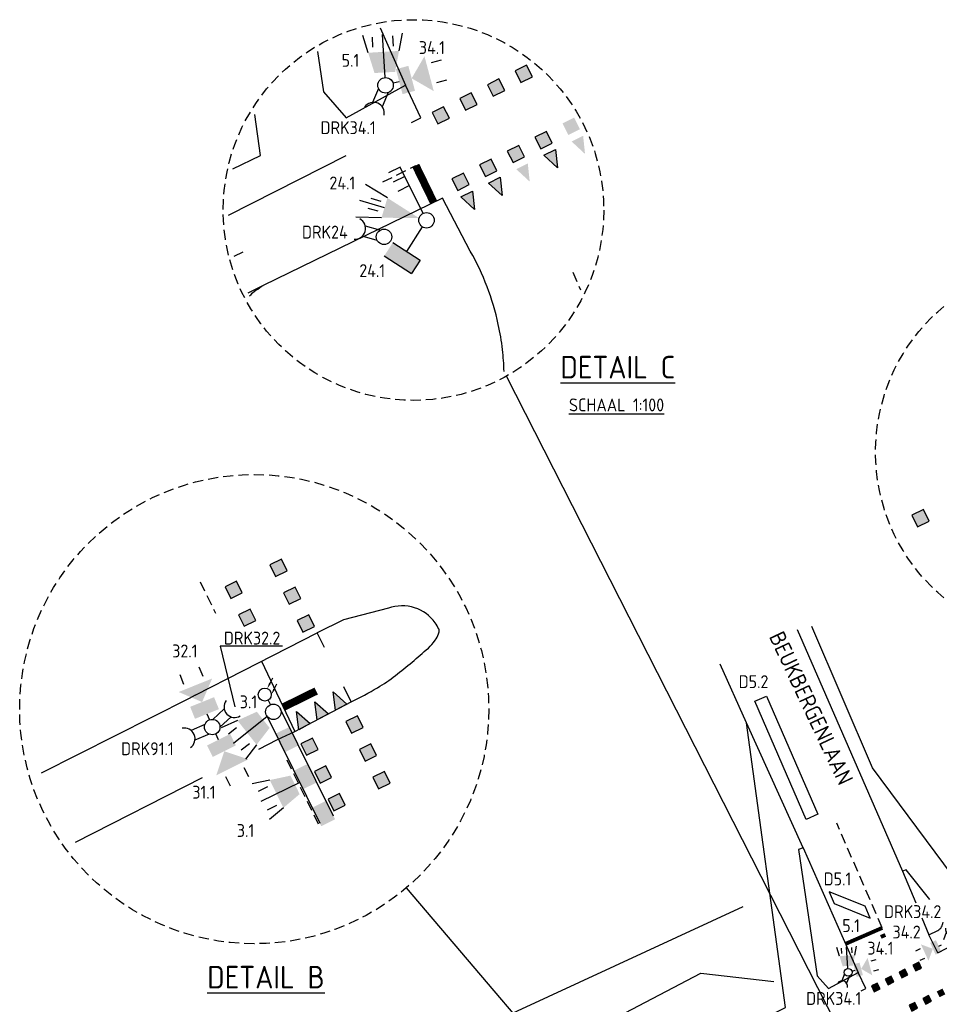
# Model space of a CAD drawing. Header units: metres. Extents: x 146651 to 147236, y 458601 to 459010.
# Tile 16 of 24: x 146859 to 146930, y 458930 to 459006. Entities that reach past the tile are written whole.
import ezdxf
from ezdxf.enums import TextEntityAlignment as Align

# ---------------------------------------------------------------- set-up
doc = ezdxf.new("R2010")
doc.units = ezdxf.units.M
doc.header["$LTSCALE"] = 0.25
doc.linetypes.add('HIDDEN2', pattern=[4.7625, 3.175, -1.5875])
for name, color, linetype in [('INST-T-CODE', 1, 'Continuous'), ('INSTALLATIE', 2, 'Continuous'), ('LUS-T-CODE', 1, 'Continuous'), ('LUSSEN', 7, 'Continuous'), ('MAATVOERING', 7, 'Continuous'), ('MARKERING', 9, 'Continuous'), ('ONDERGROND', 7, 'Continuous'), ('TABELLEN', 7, 'Continuous'), ('TXT-020', 1, 'Continuous'), ('TXT-035', 2, 'Continuous')]:
    doc.layers.add(name, color=color, linetype=linetype)
doc.styles.add('I020-0', font='ISOCP.shx', dxfattribs={"height": 1})
doc.styles.add('I020-1', font='ISO', dxfattribs={"height": 2})
doc.styles.add('I035-0', font='ISOCP.shx', dxfattribs={"height": 1.75})
doc.styles.add('ISO', font='isocp.shx')

# ---------------------------------------------------------------- blocks, each defined once
blk = doc.blocks.new('V_10X1')
blk.add_lwpolyline([(0.5, 0), (0.5, -10), (-0.5, -10), (-0.5, 0)], close=True)
at = {"layer": 'LUS-T-CODE', "style": 'I020-1'}
blk.add_attdef('LUS', text='', height=1, rotation=270, dxfattribs=at).set_placement((-0.021, -11.42), align=Align.MIDDLE)
blk = doc.blocks.new('V_3X1S')
blk.add_lwpolyline([(0, -1), (-2.121, -3.121), (-2.121, -2.121), (0, 0)], close=True)
at = {"layer": 'LUS-T-CODE', "style": 'ISO'}
blk.add_attdef('LUS', text='', height=1, rotation=270, dxfattribs=at).set_placement((-0.711, -3.854), align=Align.MIDDLE)
blk = doc.blocks.new('V_MAST')
blk.add_circle((0, 0), 0.3)
blk = doc.blocks.new('V_VGLNT')
for p, q in [((1.948, 0.4), (2.348, 0.4)), ((0.548, 0), (0.3, 0)), ((1.948, -0.4), (2.348, -0.4))]:
    blk.add_line(p, q)
for points in [[(0.548, 0.5), (1.048, 0.5), (0.548, -0.5), (1.048, -0.5)], [(1.048, 0), (1.748, 0.7), (1.748, -0.7)]]:
    blk.add_solid(points)
at = {"layer": 'INST-T-CODE', "style": 'I020-1'}
blk.add_attdef('INST', text='', height=1, dxfattribs=at).set_placement((4.115, -0.001), align=Align.MIDDLE)
blk = doc.blocks.new('V_DRK')
for p, q in [((0.22, 0.204), (0.818, 0.204)), ((0.22, -0.204), (0.806, -0.204))]:
    blk.add_line(p, q)
blk.add_arc((1.174, -0.01), 0.416, 101.0729, 258.884)
at = {"layer": 'INST-T-CODE', "style": 'I020-1'}
blk.add_attdef('INST', text='', height=1, dxfattribs=at).set_placement((3.19, -0.003), align=Align.MIDDLE)
blk = doc.blocks.new('V_30LNT')
for p, q in [((1.3, 0.6), (1.979, 0.769)), ((1.5, 0.4), (1.9, 0.4)), ((0.3, 0), (1.975, 0)), ((1.3, -0.6), (1.979, -0.769)), ((1.5, -0.4), (1.9, -0.4))]:
    blk.add_line(p, q)
blk.add_solid([(0.5, 0.4), (0.5, -0.4), (1.3, 0.6), (1.3, -0.6)])
at = {"layer": 'INST-T-CODE', "style": 'I020-1'}
blk.add_attdef('LNT', text='', height=1, dxfattribs=at).set_placement((3.534, -0.001), align=Align.MIDDLE)
blk = doc.blocks.new('V_20LNT')
for p, q in [((1.7, 0.4), (2.666, 0.659)), ((1.7, 0), (2.7, 0)), ((1.9, 0.2), (2.3, 0.2)), ((1.9, -0.2), (2.3, -0.2)), ((1.7, -0.4), (2.666, -0.659))]:
    blk.add_line(p, q)
blk.add_solid([(0.3, 0), (1.7, 0.4), (1.7, -0.4)])
at = {"layer": 'INST-T-CODE', "style": 'I020-1'}
blk.add_attdef('LNT', text='', height=1, dxfattribs=at).set_placement((4.129, 0), align=Align.MIDDLE)
blk = doc.blocks.new('V_SECLNT')
for p, q in [((1.5, 0), (1.5, 0.5)), ((1.9, 0), (1.9, 0.5)), ((2.3, 0), (2.3, 0.5)), ((0.3, 0), (2.3, 0))]:
    blk.add_line(p, q)
blk = doc.blocks.new('SVW-VRI_DETECTIE_RADAR')
at = {"color": 0, "linetype": 'ByBlock'}
for p, q in [((1.132, 0.63), (1.746, 0.63)), ((1.132, -0.63), (1.132, 0.63)), ((1.746, -0.63), (1.746, 0.63)), ((0, 0), (1.132, 0))]:
    blk.add_line(p, q, dxfattribs=at)
blk.add_solid([(1.132, -0.63), (1.132, 0.63), (1.746, -0.63), (1.746, 0.63)], dxfattribs=at)
at = {"layer": 'INST-T-CODE', "style": 'I035-0'}
blk.add_attdef('RAD', (2.218, -0.132), '', height=1, dxfattribs=at)

msp = doc.modelspace()

# ---------------------------------------------------------------- hatches: boundary and pattern name
at = {"layer": 'MARKERING'}
for points in [[(146897.466, 459002.266), (146897.913, 459001.372), (146898.807, 459001.819), (146898.36, 459002.714)], [(146895.319, 459001.192), (146895.767, 459000.298), (146896.661, 459000.745), (146896.214, 459001.64)], [(146893.173, 459000.118), (146893.62, 458999.224), (146894.515, 458999.671), (146894.067, 459000.566)], [(146891.027, 458999.044), (146891.474, 458998.15), (146892.368, 458998.598), (146891.921, 458999.492)], [(146901.153, 458998.192), (146901.601, 458997.298), (146902.495, 458997.745), (146902.048, 458998.639)], [(146899.007, 458997.118), (146899.454, 458996.224), (146900.349, 458996.671), (146899.901, 458997.565)], [(146902.747, 458997.239), (146901.853, 458996.792), (146902.896, 458995.823)], [(146896.861, 458996.044), (146897.308, 458995.15), (146898.202, 458995.597), (146897.755, 458996.492)], [(146900.601, 458996.166), (146899.706, 458995.718), (146900.75, 458994.749)], [(146894.714, 458994.97), (146895.162, 458994.076), (146896.056, 458994.523), (146895.609, 458995.418)], [(146898.454, 458995.092), (146897.56, 458994.644), (146898.604, 458993.676)], [(146892.568, 458993.896), (146893.015, 458993.002), (146893.91, 458993.45), (146893.462, 458994.344)], [(146896.308, 458994.018), (146895.414, 458993.57), (146896.457, 458992.602)], [(146894.162, 458992.944), (146893.267, 458992.497), (146894.311, 458991.528)], [(146928.252, 458967.802), (146928.699, 458966.907), (146929.594, 458967.355), (146929.146, 458968.249)], [(146879.349, 458964.39), (146878.451, 458963.95), (146878.891, 458963.052), (146879.789, 458963.491)], [(146875.862, 458962.681), (146874.964, 458962.242), (146875.403, 458961.343), (146876.302, 458961.783)], [(146880.405, 458962.234), (146879.507, 458961.794), (146879.947, 458960.896), (146880.845, 458961.336)], [(146876.917, 458960.526), (146876.019, 458960.086), (146876.459, 458959.188), (146877.357, 458959.628)], [(146881.461, 458960.079), (146880.562, 458959.639), (146881.002, 458958.741), (146881.9, 458959.181)], [(146883.538, 458952.688), (146884.42, 458953.159), (146883.351, 458954.099)], [(146882.113, 458951.927), (146882.995, 458952.398), (146881.926, 458953.339)], [(146880.689, 458951.166), (146881.571, 458951.637), (146880.502, 458952.578)], [(146885.228, 458952.232), (146884.33, 458951.792), (146884.77, 458950.894), (146885.668, 458951.334)], [(146881.74, 458950.524), (146880.842, 458950.084), (146881.282, 458949.186), (146882.18, 458949.626)], [(146886.283, 458950.076), (146885.385, 458949.637), (146885.825, 458948.738), (146886.723, 458949.178)], [(146882.796, 458948.368), (146881.898, 458947.928), (146882.338, 458947.03), (146883.236, 458947.47)], [(146887.339, 458947.921), (146886.441, 458947.481), (146886.881, 458946.583), (146887.779, 458947.023)], [(146883.851, 458946.213), (146882.953, 458945.773), (146883.393, 458944.875), (146884.291, 458945.315)], [(146928.336, 458932.905), (146928.56, 458932.457), (146929.007, 458932.681), (146928.783, 458933.128)], [(146927.263, 458932.368), (146927.486, 458931.92), (146927.934, 458932.144), (146927.71, 458932.591)], [(146925.116, 458931.294), (146925.34, 458930.847), (146925.787, 458931.07), (146925.563, 458931.517)], [(146926.19, 458931.831), (146926.413, 458931.384), (146926.86, 458931.607), (146926.637, 458932.054)], [(146930.18, 458930.867), (146930.403, 458930.42), (146930.851, 458930.644), (146930.627, 458931.091)], [(146928.033, 458929.794), (146928.257, 458929.346), (146928.704, 458929.57), (146928.48, 458930.017)], [(146929.106, 458930.331), (146929.33, 458929.883), (146929.777, 458930.107), (146929.554, 458930.554)]]:
    msp.add_hatch(color=256, dxfattribs=at).paths.add_polyline_path(points)

# ---------------------------------------------------------------- linework, layer by layer
at = {"layer": 'INST-T-CODE'}
msp.add_lwpolyline([(146879.425, 458957.635), (146874.572, 458957.635), (146875.714, 458952.943)], dxfattribs=at)
at = {"layer": 'INSTALLATIE'}
for p, q in [((146883.376, 458944.474), (146879.25, 458952.82)), ((146878.174, 458952.288), (146882.312, 458943.918))]:
    msp.add_line(p, q, dxfattribs=at)
for points in [[(146878.883, 458950.854), (146879.959, 458951.385), (146879.592, 458949.419), (146880.668, 458949.951)], [(146880.301, 458947.985), (146881.377, 458948.517), (146881.01, 458946.551), (146882.086, 458947.083)], [(146881.719, 458945.117), (146882.795, 458945.648), (146882.429, 458943.682), (146883.504, 458944.214)]]:
    msp.add_solid(points, dxfattribs=at)
at = {"layer": 'MAATVOERING', "color": 1}
for points in [[(146922.436, 458928.258), (146896.798, 458978.595)], [(146889.025, 458938.906), (146919.493, 458903.109)]]:
    msp.add_lwpolyline(points, dxfattribs=at)
at = {"layer": 'MAATVOERING', "linetype": 'HIDDEN2'}
for centre, radius in [((146889.583, 458991.475), 14.764), ((146940.152, 458972.695), 14.716), ((146877.229, 458952.765), 18.199)]:
    msp.add_circle(centre, radius, dxfattribs=at)
at = {"layer": 'MARKERING'}
for points in [[(146897.466, 459002.266), (146897.913, 459001.372), (146898.807, 459001.819), (146898.36, 459002.714)], [(146895.319, 459001.192), (146895.767, 459000.298), (146896.661, 459000.745), (146896.214, 459001.64)], [(146893.173, 459000.118), (146893.62, 458999.224), (146894.515, 458999.671), (146894.067, 459000.566)], [(146891.027, 458999.044), (146891.474, 458998.15), (146892.368, 458998.598), (146891.921, 458999.492)], [(146899.007, 458997.118), (146899.454, 458996.224), (146900.349, 458996.671), (146899.901, 458997.565)], [(146896.861, 458996.044), (146897.308, 458995.15), (146898.202, 458995.597), (146897.755, 458996.492)], [(146899.706, 458995.718), (146900.601, 458996.166), (146900.75, 458994.749)], [(146894.714, 458994.97), (146895.162, 458994.076), (146896.056, 458994.523), (146895.609, 458995.418)], [(146892.568, 458993.896), (146893.015, 458993.002), (146893.91, 458993.45), (146893.462, 458994.344)], [(146895.414, 458993.57), (146896.308, 458994.018), (146896.457, 458992.602)], [(146893.267, 458992.497), (146894.162, 458992.944), (146894.311, 458991.528)], [(146928.252, 458967.802), (146928.699, 458966.907), (146929.594, 458967.355), (146929.146, 458968.249)], [(146879.349, 458964.39), (146878.451, 458963.95), (146878.891, 458963.052), (146879.789, 458963.491)], [(146875.862, 458962.681), (146874.964, 458962.242), (146875.403, 458961.343), (146876.302, 458961.783)], [(146880.405, 458962.234), (146879.507, 458961.794), (146879.947, 458960.896), (146880.845, 458961.336)], [(146876.917, 458960.526), (146876.019, 458960.086), (146876.459, 458959.188), (146877.357, 458959.628)], [(146881.461, 458960.079), (146880.562, 458959.639), (146881.002, 458958.741), (146881.9, 458959.181)], [(146884.42, 458953.159), (146883.538, 458952.688), (146883.351, 458954.099)], [(146882.995, 458952.398), (146882.113, 458951.927), (146881.926, 458953.339)], [(146881.571, 458951.637), (146880.689, 458951.166), (146880.502, 458952.578)], [(146885.228, 458952.232), (146884.33, 458951.792), (146884.77, 458950.894), (146885.668, 458951.334)], [(146881.74, 458950.524), (146880.842, 458950.084), (146881.282, 458949.186), (146882.18, 458949.626)], [(146886.283, 458950.076), (146885.385, 458949.637), (146885.825, 458948.738), (146886.723, 458949.178)], [(146882.796, 458948.368), (146881.898, 458947.928), (146882.338, 458947.03), (146883.236, 458947.47)], [(146887.339, 458947.921), (146886.441, 458947.481), (146886.881, 458946.583), (146887.779, 458947.023)], [(146883.851, 458946.213), (146882.953, 458945.773), (146883.393, 458944.875), (146884.291, 458945.315)], [(146928.336, 458932.905), (146928.56, 458932.457), (146929.007, 458932.681), (146928.783, 458933.128)], [(146927.263, 458932.368), (146927.486, 458931.92), (146927.934, 458932.144), (146927.71, 458932.591)], [(146925.116, 458931.294), (146925.34, 458930.847), (146925.787, 458931.07), (146925.563, 458931.517)], [(146926.19, 458931.831), (146926.413, 458931.384), (146926.86, 458931.607), (146926.637, 458932.054)], [(146928.033, 458929.794), (146928.257, 458929.346), (146928.704, 458929.57), (146928.48, 458930.017)], [(146929.106, 458930.331), (146929.33, 458929.883), (146929.777, 458930.107), (146929.554, 458930.554)]]:
    msp.add_lwpolyline(points, close=True, dxfattribs=at)
at = {"layer": 'MARKERING', "linetype": 'HIDDEN2'}
for points in [[(146887.213, 458993.654), (146889.759, 458994.928)], [(146875.675, 458987.884), (146876.37, 458988.232)], [(146901.943, 458986.656), (146902.539, 458985.273)], [(146873.031, 458962.646), (146874.221, 458960.214)], [(146879.752, 458948.837), (146882.191, 458943.854)], [(146925.959, 458935.798), (146922.422, 458943.921)]]:
    msp.add_lwpolyline(points, dxfattribs=at)
at = {"layer": 'MARKERING'}
for points, const_width in [([(146889.759, 458994.928), (146891.151, 458992.07)], 0.6), ([(146879.487, 458952.916), (146882.038, 458954.17)], 0.6), ([(146923.107, 458934.556), (146925.96, 458935.798)], 0.3), ([(146925.846, 458935.094), (146926.199, 458935.248)], 0.3)]:
    msp.add_lwpolyline(points, dxfattribs=dict(at, const_width=const_width))
at = {"layer": 'ONDERGROND'}
for p, q in [((146886.993, 459005.603), (146888.965, 459001.149)), ((146890.147, 458998.635), (146888.965, 459001.149)), ((146891.839, 458992.405), (146877.917, 458985.621)), ((146893.995, 458988.283), (146891.839, 458992.405)), ((146877.917, 458985.621), (146876.744, 458985.033)), ((146919.351, 458958.944), (146927.527, 458940.207)), ((146876.4, 458955.766), (146882.106, 458958.692)), ((146882.673, 458957.538), (146882.106, 458958.692)), ((146876.4, 458955.766), (146876.707, 458955.909)), ((146877.8, 458956.484), (146880.386, 458951.016)), ((146915.436, 458951.692), (146913.379, 458956.249)), ((146872.636, 458953.836), (146876.4, 458955.766)), ((146884.738, 458953.34), (146884.173, 458954.487)), ((146880.386, 458951.016), (146884.738, 458953.34)), ((146919.81, 458942.003), (146915.436, 458951.692)), ((146879.046, 458950.398), (146880.386, 458951.016)), ((146877.596, 458949.671), (146879.046, 458950.398)), ((146919.81, 458942.003), (146924.085, 458932.346)), ((146927.527, 458940.207), (146928.552, 458937.727)), ((146929.026, 458936.58), (146929.576, 458935.247)), ((146930.267, 458933.874), (146929.576, 458935.247)), ((146924.676, 458931.089), (146924.085, 458932.346))]:
    msp.add_line(p, q, dxfattribs=at)
for points in [[(146882.139, 459003.759), (146882.595, 459000.633), (146884.365, 458998.621), (146888.965, 459001.149)], [(146875.578, 458994.666), (146877.719, 458995.715), (146877.283, 458998.893)], [(146889.435, 458998.276), (146890.147, 458998.635)], [(146875.224, 458991.086), (146884.365, 458995.711)], [(146932.842, 458937.955), (146925.208, 458948.217), (146920.505, 458959.178)], [(146872.17, 458953.6), (146860.705, 458947.795)], [(146872.636, 458953.836), (146872.17, 458953.6)], [(146913.555, 458927.224), (146918.462, 458929.629), (146915.436, 458951.692)], [(146863.364, 458942.453), (146873.207, 458947.458)], [(146919.81, 458942.003), (146919.471, 458941.884), (146920.9, 458932.088), (146921.785, 458931.082), (146924.085, 458932.346)], [(146929.646, 458938.004), (146927.812, 458940.296), (146927.527, 458940.207)], [(146875.21, 458910.155), (146872.25, 458917.63), (146915.171, 458937.448)], [(146930.267, 458933.874), (146933.597, 458935.601)], [(146877.407, 458911.242), (146878.182, 458914.625), (146911.889, 458932.281), (146917.548, 458931.627)], [(146924.321, 458930.909), (146924.676, 458931.089)]]:
    msp.add_lwpolyline(points, dxfattribs=at)
for points in [[(146876.855, 458984.818, -0.055148), (146877.917, 458985.621)], [(146884.738, 458953.34, 0.023683), (146886.796, 458954.425, 0.032879), (146888.182, 458955.37, 0.015219), (146890.737, 458957.498, 0.063313), (146891.266, 458958.102, 0.053592), (146891.532, 458958.606, 0.104697), (146891.582, 458958.896, 0.121035), (146891.555, 458958.988, 0.020634), (146891.26, 458959.458, 0.167604), (146889.673, 458960.629, 0.16241), (146887.642, 458960.592), (146884.16, 458959.7), (146882.106, 458958.692)], [(146929.576, 458935.247), (146930.277, 458935.581, 0.103659), (146930.547, 458935.869, 0.103659), (146930.677, 458936.241, 0.097229), (146930.677, 458936.241, 0.097229), (146930.677, 458936.241), (146930.677, 458936.241)]]:
    msp.add_lwpolyline(points, format="xyb", dxfattribs=at)
for start, end in [(20.92657, 29.62111), (12.23203, 20.92657), (6.57973, 12.23203), (1.73204, 6.57973)]:
    msp.add_arc((146876.509, 458978.342), 20.114, start, end, dxfattribs=at)
at = {"layer": 'TABELLEN', "color": 2}
for p, q in [((146878.455, 458954.776), (146878.675, 458955.19)), ((146878.771, 458954.308), (146878.991, 458954.722)), ((146878.308, 458953.457), (146878.484, 458953.109))]:
    msp.add_line(p, q, dxfattribs=at)
msp.add_circle((146878.042, 458953.891), 0.509, dxfattribs=at)
for points in [[(146878.524, 458954.739), (146878.386, 458954.812), (146878.235, 458954.362)], [(146878.84, 458954.271), (146878.702, 458954.345), (146878.551, 458953.894)]]:
    msp.add_solid(points, dxfattribs=at)

# ---------------------------------------------------------------- block references
at = {"layer": 'INSTALLATIE'}
ref = msp.add_blockref('V_30LNT', (146887.419, 459001.149), dxfattribs=dict(at, xscale=1.999999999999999, yscale=1.999999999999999, zscale=1.999999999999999, rotation=93.38943447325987))
ref.add_attrib('LNT', '5.1', dxfattribs={"layer": 'INST-T-CODE', "height": 1, "style": 'ISO'}).set_placement((146884.693, 459003.084), align=Align.MIDDLE)
ref = msp.add_blockref('V_VGLNT', (146887.419, 459001.149), dxfattribs=dict(at, xscale=2, yscale=2, zscale=2, rotation=14.927535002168))
ref.add_attrib('INST', '34.1', dxfattribs={"layer": 'INST-T-CODE', "height": 1, "style": 'ISO'}).set_placement((146891.014, 459004.078), align=Align.MIDDLE)
at = {"layer": 'INSTALLATIE', "xscale": 2, "yscale": 2, "zscale": 2}
for p in [(146887.419, 459001.149), (146890.593, 458990.677), (146887.299, 458989.395), (146878.712, 458952.554), (146873.969, 458951.372)]:
    msp.add_blockref('V_MAST', p, dxfattribs=at)
at = {"layer": 'INSTALLATIE'}
ref = msp.add_blockref('V_DRK', (146887.419, 459001.149), dxfattribs=dict(at, xscale=2, yscale=2, zscale=2, rotation=247.0021239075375))
ref.add_attrib('INST', 'DRK34.1', dxfattribs={"layer": 'INST-T-CODE', "height": 1, "style": 'ISO'}).set_placement((146884.513, 458997.864), align=Align.MIDDLE)
ref = msp.add_blockref('V_20LNT', (146890.593, 458990.677), dxfattribs=dict(at, xscale=1.999999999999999, yscale=1.999999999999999, zscale=1.999999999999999, rotation=163.4380796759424))
ref.add_attrib('LNT', '24.1', dxfattribs={"layer": 'INST-T-CODE', "height": 1, "style": 'ISO'}).set_placement((146884.065, 458993.577), align=Align.MIDDLE)
at = {"layer": 'INSTALLATIE', "linetype": 'HIDDEN2', "xscale": 2, "yscale": 2, "zscale": 2, "rotation": 116.2959605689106}
msp.add_blockref('V_SECLNT', (146890.593, 458990.677), dxfattribs=at)
at = {"layer": 'INSTALLATIE'}
ref = msp.add_blockref('V_DRK', (146887.299, 458989.395), dxfattribs=dict(at, xscale=2, yscale=2, zscale=2, rotation=164.5715690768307))
ref.add_attrib('INST', 'DRK24', dxfattribs={"layer": 'INST-T-CODE', "height": 1, "style": 'ISO'}).set_placement((146882.707, 458989.763), align=Align.MIDDLE)
ref = msp.add_blockref('SVW-VRI_DETECTIE_RADAR', (146890.268, 458990.173), dxfattribs=dict(at, xscale=2, yscale=2, zscale=5.999999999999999, rotation=237.2418404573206))
ref.add_attrib('RAD', '24.1', (146885.382, 458986.276), dxfattribs={"layer": 'INST-T-CODE', "height": 1, "style": 'ISO'})
ref = msp.add_blockref('V_DRK', (146873.969, 458951.372), dxfattribs=dict(at, xscale=2, yscale=2, zscale=2, rotation=42.51172952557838))
ref.add_attrib('INST', 'DRK32.2', dxfattribs={"layer": 'INST-T-CODE', "height": 1, "style": 'I020-1'}).set_placement((146877.064, 458958.274), align=Align.MIDDLE)
ref = msp.add_blockref('V_VGLNT', (146873.969, 458951.372), dxfattribs=dict(at, xscale=2, yscale=2, zscale=2, rotation=111.9588910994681))
ref.add_attrib('INST', '32.1', dxfattribs={"layer": 'INST-T-CODE', "height": 1, "style": 'I020-1'}).set_placement((146871.846, 458957.276), align=Align.MIDDLE)
ref = msp.add_blockref('V_30LNT', (146878.712, 458952.554), dxfattribs=dict(at, xscale=2, yscale=2, zscale=2, rotation=218.3175532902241))
ref.add_attrib('LNT', '3.1', dxfattribs={"layer": 'INST-T-CODE', "height": 1, "style": 'I020-1'}).set_placement((146876.783, 458953.33), align=Align.MIDDLE)
ref = msp.add_blockref('V_DRK', (146873.969, 458951.372), dxfattribs=dict(at, xscale=2, yscale=2, zscale=2, rotation=203.2856474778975))
ref.add_attrib('INST', 'DRK91.1', dxfattribs={"layer": 'INST-T-CODE', "height": 1, "style": 'I020-1'}).set_placement((146868.939, 458949.693), align=Align.MIDDLE)
ref = msp.add_blockref('V_VGLNT', (146873.969, 458951.372), dxfattribs=dict(at, xscale=2, yscale=2, zscale=2, rotation=296.538938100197))
ref.add_attrib('INST', '31.1', dxfattribs={"layer": 'INST-T-CODE', "height": 1, "style": 'I020-1'}).set_placement((146873.325, 458946.32), align=Align.MIDDLE)
ref = msp.add_blockref('V_30LNT', (146881.295, 458947.33), dxfattribs=dict(at, xscale=2, yscale=2, zscale=2, rotation=206.1566668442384))
ref.add_attrib('LNT', '3.1', dxfattribs={"layer": 'INST-T-CODE', "height": 1, "style": 'I020-1'}).set_placement((146876.555, 458943.35), align=Align.MIDDLE)
ref = msp.add_blockref('V_DRK', (146930.835, 458934.617), dxfattribs=dict(at, rotation=69.16629976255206))
ref.add_attrib('INST', 'DRK34.2', dxfattribs={"layer": 'INST-T-CODE', "height": 1, "style": 'I020-1'}).set_placement((146928.32, 458937.058), align=Align.MIDDLE)
ref = msp.add_blockref('V_30LNT', (146923.312, 458932.346), dxfattribs=dict(at, rotation=93.38943447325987))
ref.add_attrib('LNT', '5.1', dxfattribs={"layer": 'INST-T-CODE', "height": 1, "style": 'I020-1'}).set_placement((146923.537, 458935.974), align=Align.MIDDLE)
ref = msp.add_blockref('V_VGLNT', (146930.835, 458934.617), dxfattribs=dict(at, rotation=204.8771228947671))
ref.add_attrib('INST', '34.2', dxfattribs={"layer": 'INST-T-CODE', "height": 1, "style": 'I020-1'}).set_placement((146927.845, 458935.475), align=Align.MIDDLE)
ref = msp.add_blockref('V_VGLNT', (146923.312, 458932.346), dxfattribs=dict(at, rotation=14.927535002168))
ref.add_attrib('INST', '34.1', dxfattribs={"layer": 'INST-T-CODE', "height": 1, "style": 'I020-1'}).set_placement((146925.817, 458934.222), align=Align.MIDDLE)
ref = msp.add_blockref('V_DRK', (146923.312, 458932.346), dxfattribs=dict(at, rotation=247.0021239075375))
ref.add_attrib('INST', 'DRK34.1', dxfattribs={"layer": 'INST-T-CODE', "height": 1, "style": 'I020-1'}).set_placement((146922.189, 458930.323), align=Align.MIDDLE)
msp.add_blockref('V_MAST', (146923.312, 458932.346), dxfattribs=at)
at = {"layer": 'LUSSEN'}
ref = msp.add_blockref('V_10X1', (146920.511, 458944.413), dxfattribs=dict(at, rotation=203.5332068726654))
ref.add_attrib('LUS', 'D5.2', dxfattribs={"layer": 'LUS-T-CODE', "height": 1, "style": 'I020-1'}).set_placement((146915.97, 458954.892), align=Align.MIDDLE)
ref = msp.add_blockref('V_3X1S', (146925.021, 458936.561), dxfattribs=dict(at, xscale=-1, rotation=203.1882050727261))
ref.add_attrib('LUS', 'D5.1', dxfattribs={"layer": 'LUS-T-CODE', "height": 1, "style": 'ISO'}).set_placement((146922.481, 458939.593), align=Align.MIDDLE)

# ---------------------------------------------------------------- texts
at = {"layer": 'ONDERGROND', "style": 'ISO', "text_generation_flag": 6}
msp.add_text('BEUKBERGENLAAN', height=1.25, rotation=115.20993, dxfattribs=at).set_placement((146917.141, 458958.398))
at = {"layer": 'TXT-020', "linetype": 'HIDDEN2', "style": 'I020-0'}
msp.add_text('%%USCHAAL 1:100', height=1, dxfattribs=at).set_placement((146901.645, 458975.859))
at = {"layer": 'TXT-035', "style": 'I035-0'}
for s, p in [('%%UDETAIL C', (146900.984, 458978.413)), ('%%uDETAIL B', (146873.582, 458931.1))]:
    msp.add_text(s, height=1.75, dxfattribs=at).set_placement(p)

doc.saveas('drawing.dxf')
